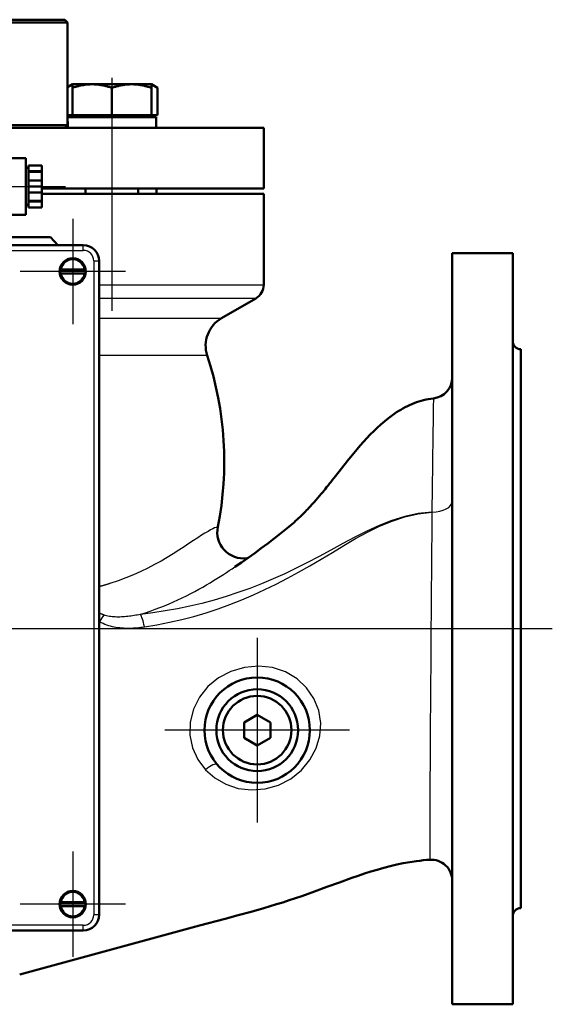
# Model space of a CAD drawing. Header units: millimetres. Extents: x 139 to 1147, y 290 to 1569.
# Tile 3 of 7: x 429 to 631, y 943 to 1316. Entities that reach past the tile are written whole.
import ezdxf

# ---------------------------------------------------------------- set-up
doc = ezdxf.new("R2010")
doc.units = ezdxf.units.MM
doc.header["$LTSCALE"] = 6
for name, color, linetype, lineweight in [('Mittellinie(DIN)', 4, 'Continuous', 25), ('Mittelpunktmarkierung(DIN)', 4, 'Continuous', 25), ('Sichtbare Kanten(DIN)', 7, 'Continuous', 50), ('Sichtbare tangentiale Kanten(DIN)', 3, 'Continuous', 25)]:
    doc.layers.add(name, color=color, linetype=linetype, lineweight=lineweight)

msp = doc.modelspace()

# ---------------------------------------------------------------- linework, layer by layer
at = {"layer": 'Mittellinie(DIN)', "linetype": 'Continuous'}
for p, q in [((463.66, 1294.2), (463.66, 1205.74)), ((401.06, 1252.95), (446.06, 1252.95)), ((310.19, 1085.2), (630.81, 1085.2))]:
    msp.add_line(p, q, dxfattribs=at)
at = {"layer": 'Mittelpunktmarkierung(DIN)', "linetype": 'Continuous'}
for p, q in [((448.81, 1240.7), (448.81, 1200.7)), ((468.81, 1220.7), (428.81, 1220.7)), ((518.81, 1081.7), (518.81, 1011.7)), ((553.81, 1046.7), (483.81, 1046.7)), ((448.81, 1000.7), (448.81, 960.7)), ((468.81, 980.7), (428.81, 980.7))]:
    msp.add_line(p, q, dxfattribs=at)
at = {"layer": 'Sichtbare Kanten(DIN)'}
for p, q in [((344.18, 1316.2), (445.81, 1316.2)), ((446.81, 1315.2), (345.15, 1315.2)), ((445.81, 1316.2), (446.81, 1315.2)), ((446.81, 1276.2), (446.81, 1315.2)), ((448.66, 1291.7), (446.81, 1290.64)), ((448.66, 1290.37), (448.66, 1291.7)), ((456.16, 1291.7), (448.66, 1291.7)), ((448.66, 1280), (448.66, 1290.37)), ((471.16, 1291.7), (456.16, 1291.7)), ((463.66, 1280), (463.66, 1290.37)), ((478.66, 1291.7), (471.16, 1291.7)), ((478.66, 1291.7), (480.98, 1290.37)), ((478.66, 1291.7), (478.66, 1290.37)), ((478.66, 1280), (478.66, 1290.37)), ((480.98, 1280), (480.98, 1290.37)), ((448.66, 1280), (446.81, 1280)), ((480.46, 1279.2), (446.87, 1279.2)), ((463.66, 1280), (448.66, 1280)), ((449.66, 1280), (449.66, 1279.2)), ((478.66, 1280), (463.66, 1280)), ((477.66, 1280), (477.66, 1279.2)), ((480.98, 1280), (478.66, 1280)), ((480.46, 1279.2), (480.46, 1275.2)), ((360.85, 1276.2), (446.81, 1276.2)), ((360.92, 1275.2), (521.31, 1275.2)), ((445.81, 1275.2), (446.81, 1276.2)), ((446.86, 1276.89), (446.86, 1275.2)), ((521.31, 1275.2), (521.31, 1252.2)), ((416.06, 1263.7), (431.06, 1263.7)), ((431.06, 1263.7), (431.06, 1242.2)), ((431.06, 1259.95), (432.06, 1259.95)), ((432.06, 1260.95), (432.06, 1258.69)), ((432.06, 1260.95), (437.06, 1260.95)), ((437.06, 1258.69), (437.06, 1260.95)), ((432.06, 1258.69), (432.06, 1258.44)), ((432.06, 1258.69), (437.06, 1258.69)), ((432.06, 1258.44), (432.06, 1255.22)), ((437.06, 1258.44), (432.06, 1258.44)), ((432.06, 1255.22), (432.06, 1252.95)), ((437.06, 1255.22), (432.06, 1255.22)), ((437.06, 1258.69), (437.06, 1258.44)), ((437.06, 1258.44), (437.06, 1255.22)), ((437.06, 1252.95), (437.06, 1255.22)), ((432.06, 1252.95), (432.06, 1250.69)), ((432.06, 1252.95), (437.06, 1252.95)), ((437.06, 1250.69), (437.06, 1252.95)), ((437.06, 1252.2), (521.31, 1252.2)), ((453.66, 1252.2), (453.66, 1250.2)), ((473.66, 1252.2), (473.66, 1250.2)), ((480.56, 1252.2), (480.56, 1250.2)), ((432.06, 1250.69), (432.06, 1247.47)), ((432.06, 1250.69), (437.06, 1250.69)), ((437.06, 1250.69), (437.06, 1247.47)), ((521.31, 1250.2), (437.06, 1250.2)), ((521.31, 1215.67), (521.31, 1250.2)), ((431.06, 1245.95), (432.06, 1245.95)), ((432.06, 1247.47), (432.06, 1247.22)), ((437.06, 1247.47), (432.06, 1247.47)), ((432.06, 1247.22), (432.06, 1244.95)), ((437.06, 1247.22), (432.06, 1247.22)), ((432.06, 1244.95), (437.06, 1244.95)), ((437.06, 1247.47), (437.06, 1247.22)), ((437.06, 1244.95), (437.06, 1247.22)), ((416.06, 1242.2), (431.06, 1242.2)), ((440.31, 1233.7), (416.81, 1233.7)), ((440.31, 1233.7), (443.2, 1230.7)), ((452.81, 1230.7), (304.81, 1230.7)), ((592.81, 942.7), (592.81, 1227.7)), ((592.81, 1227.7), (615.81, 1227.7)), ((615.81, 942.7), (615.81, 1227.7)), ((444.08, 1221.5), (444.2, 1221.5)), ((444.2, 1221.5), (444.45, 1221.5)), ((444.45, 1221.5), (453.17, 1221.5)), ((453.17, 1221.5), (453.42, 1221.5)), ((453.42, 1221.5), (453.54, 1221.5)), ((458.81, 976.7), (458.81, 1224.7)), ((444.2, 1219.9), (444.08, 1219.9)), ((444.45, 1219.9), (444.2, 1219.9)), ((453.17, 1219.9), (444.45, 1219.9)), ((453.42, 1219.9), (453.17, 1219.9)), ((453.54, 1219.9), (453.42, 1219.9)), ((505.25, 1202.93), (518.31, 1210.47)), ((618.81, 979.2), (618.81, 1191.2)), ((514.89, 1111.93), (515.22, 1111.97)), ((513.81, 1049.59), (518.81, 1052.48)), ((513.81, 1043.82), (513.81, 1049.59)), ((518.81, 1052.48), (523.81, 1049.59)), ((523.81, 1049.59), (523.81, 1043.82)), ((518.81, 1040.93), (513.81, 1043.82)), ((523.81, 1043.82), (518.81, 1040.93)), ((444.08, 981.5), (444.2, 981.5)), ((444.2, 979.9), (444.08, 979.9)), ((444.2, 981.5), (444.45, 981.5)), ((444.45, 979.9), (444.2, 979.9)), ((444.45, 981.5), (453.17, 981.5)), ((453.17, 979.9), (444.45, 979.9)), ((453.17, 981.5), (453.42, 981.5)), ((453.42, 979.9), (453.17, 979.9)), ((453.42, 981.5), (453.54, 981.5)), ((453.54, 979.9), (453.42, 979.9)), ((304.81, 970.7), (452.81, 970.7)), ((592.81, 942.7), (615.81, 942.7))]:
    msp.add_line(p, q, dxfattribs=at)
at = {"layer": 'Sichtbare Kanten(DIN)', "flags": 128}
for points in [[(448.66, 1291.4), (448.59, 1291.38), (448.52, 1291.35), (448.44, 1291.33), (448.37, 1291.3), (448.29, 1291.28), (448.22, 1291.25), (448.14, 1291.22), (448.06, 1291.2), (447.99, 1291.17), (447.91, 1291.14), (447.84, 1291.11), (447.76, 1291.07), (447.68, 1291.04), (447.6, 1291.01), (447.53, 1290.97), (447.45, 1290.94), (447.37, 1290.9), (447.29, 1290.87), (447.21, 1290.83), (447.13, 1290.79), (447.05, 1290.75), (446.97, 1290.71), (446.89, 1290.67), (446.81, 1290.62)], [(456.16, 1291.7), (455.86, 1291.7), (455.56, 1291.7), (455.26, 1291.68), (454.96, 1291.67), (454.67, 1291.65), (454.37, 1291.62), (454.07, 1291.59), (453.77, 1291.56), (453.46, 1291.52), (453.16, 1291.48), (452.86, 1291.43), (452.55, 1291.38), (452.24, 1291.32), (451.93, 1291.26), (451.62, 1291.19), (451.31, 1291.12), (450.99, 1291.04), (450.67, 1290.96), (450.34, 1290.88), (450.02, 1290.78), (449.68, 1290.69), (449.35, 1290.59), (449.01, 1290.48), (448.66, 1290.37)], [(463.66, 1290.37), (463.32, 1290.48), (462.98, 1290.59), (462.64, 1290.69), (462.31, 1290.78), (461.98, 1290.88), (461.66, 1290.96), (461.34, 1291.04), (461.02, 1291.12), (460.71, 1291.19), (460.39, 1291.26), (460.08, 1291.32), (459.78, 1291.38), (459.47, 1291.43), (459.17, 1291.48), (458.86, 1291.52), (458.56, 1291.56), (458.26, 1291.59), (457.96, 1291.62), (457.66, 1291.65), (457.36, 1291.67), (457.06, 1291.68), (456.76, 1291.7), (456.46, 1291.7), (456.16, 1291.7)], [(471.16, 1291.7), (470.86, 1291.7), (470.56, 1291.7), (470.26, 1291.68), (469.96, 1291.67), (469.67, 1291.65), (469.37, 1291.62), (469.07, 1291.59), (468.77, 1291.56), (468.46, 1291.52), (468.16, 1291.48), (467.86, 1291.43), (467.55, 1291.38), (467.24, 1291.32), (466.93, 1291.26), (466.62, 1291.19), (466.31, 1291.12), (465.99, 1291.04), (465.67, 1290.96), (465.34, 1290.88), (465.02, 1290.78), (464.68, 1290.69), (464.35, 1290.59), (464.01, 1290.48), (463.66, 1290.37)], [(478.66, 1290.37), (478.32, 1290.48), (477.98, 1290.59), (477.64, 1290.69), (477.31, 1290.78), (476.98, 1290.88), (476.66, 1290.96), (476.34, 1291.04), (476.02, 1291.12), (475.71, 1291.19), (475.39, 1291.26), (475.08, 1291.32), (474.78, 1291.38), (474.47, 1291.43), (474.17, 1291.48), (473.86, 1291.52), (473.56, 1291.56), (473.26, 1291.59), (472.96, 1291.62), (472.66, 1291.65), (472.36, 1291.67), (472.06, 1291.68), (471.76, 1291.7), (471.46, 1291.7), (471.16, 1291.7)], [(480.98, 1290.37), (480.88, 1290.42), (480.78, 1290.48), (480.68, 1290.54), (480.57, 1290.59), (480.47, 1290.65), (480.37, 1290.7), (480.27, 1290.75), (480.18, 1290.8), (480.08, 1290.85), (479.98, 1290.89), (479.88, 1290.94), (479.79, 1290.98), (479.69, 1291.02), (479.6, 1291.06), (479.5, 1291.1), (479.41, 1291.14), (479.31, 1291.18), (479.22, 1291.21), (479.12, 1291.25), (479.03, 1291.28), (478.94, 1291.31), (478.85, 1291.34), (478.76, 1291.37), (478.66, 1291.4)], [(510.31, 1108.65), (512.86, 1110.35), (515.39, 1112.09), (517.89, 1113.87), (520.36, 1115.68), (522.81, 1117.52), (525.24, 1119.38), (527.66, 1121.26), (528.28, 1121.75), (528.91, 1122.25), (529.56, 1122.77), (530.21, 1123.3), (531.54, 1124.41), (532.17, 1124.96), (532.79, 1125.51), (533.39, 1126.05), (533.97, 1126.58), (534.53, 1127.11), (535.07, 1127.63), (535.6, 1128.14), (536.11, 1128.64), (536.61, 1129.14), (537.09, 1129.63), (537.55, 1130.11), (538, 1130.58), (538.44, 1131.04), (538.87, 1131.5), (539.68, 1132.39), (540.45, 1133.24), (541.17, 1134.06), (541.85, 1134.85), (542.49, 1135.6), (543.09, 1136.32), (543.66, 1137), (544.19, 1137.66), (544.7, 1138.27), (545.17, 1138.86), (545.61, 1139.41), (545.82, 1139.68), (545.93, 1139.81), (545.98, 1139.87), (546.03, 1139.93), (546.09, 1140.01), (546.17, 1140.11), (546.25, 1140.22), (546.43, 1140.44), (546.51, 1140.54), (546.58, 1140.63), (546.73, 1140.81), (547.31, 1141.55), (548.47, 1143.02), (550.79, 1145.96), (553.13, 1148.88), (555.5, 1151.79), (556.71, 1153.23), (557.93, 1154.65), (559.18, 1156.05), (560.44, 1157.44), (561.74, 1158.8), (563.05, 1160.13), (564.4, 1161.42), (565.79, 1162.69), (567.21, 1163.91), (568.67, 1165.09), (570.17, 1166.22), (571.72, 1167.28), (572.51, 1167.78), (573.31, 1168.27), (574.13, 1168.74), (574.95, 1169.18), (575.79, 1169.61), (576.64, 1170.01), (577.51, 1170.38), (578.38, 1170.73), (579.27, 1171.06), (580.17, 1171.36), (581.07, 1171.63), (581.98, 1171.87), (582.9, 1172.08), (583.82, 1172.27), (584.75, 1172.42), (585.68, 1172.53)], [(584.27, 997.55), (583.01, 997.45), (581.75, 997.33), (580.5, 997.19), (579.24, 997.03), (576.74, 996.65), (574.25, 996.2), (571.77, 995.68), (569.3, 995.09), (566.84, 994.46), (564.4, 993.77), (561.98, 993.05), (559.57, 992.28), (557.17, 991.49), (554.78, 990.67), (550.02, 988.97), (545.28, 987.23), (540.53, 985.49), (535.78, 983.78), (533.39, 982.95), (530.99, 982.15), (528.59, 981.38), (526.17, 980.63), (521.33, 979.19), (516.47, 977.82), (511.59, 976.49), (506.7, 975.19), (496.93, 972.59), (487.17, 969.93), (467.67, 964.6), (428.67, 953.95)]]:
    msp.add_lwpolyline(points, dxfattribs=at)
at = {"layer": 'Sichtbare Kanten(DIN)'}
for centre, radius in [((448.81, 1220.7), 5), ((518.81, 1046.7), 20), ((518.81, 1046.7), 15.5), ((518.81, 1046.7), 13), ((448.81, 980.7), 5)]:
    msp.add_circle(centre, radius, dxfattribs=at)
for centre, radius, start, end in [((452.81, 1224.7), 6, 0, 90), ((448.81, 1220.7), 4.8, 170.4035, 189.5965), ((448.81, 1220.7), 4.8, 350.4035, 9.5965), ((515.31, 1215.67), 6, 300, 0), ((511.25, 1192.54), 12, 120, 198.3132), ((618.81, 1194.2), 3, 180, 270), ((378.81, 1148.7), 127.5, 348.738, 18.3132), ((584.81, 1180.49), 8, 276.2489, 0), ((513.66, 1121.85), 10, 168.738, 277.0708), ((584.81, 989.57), 8, 0, 93.8705), ((448.81, 980.7), 4.8, 170.4035, 189.5965), ((448.81, 980.7), 4.8, 350.4035, 9.5965), ((618.81, 976.2), 3, 90, 180), ((452.81, 976.7), 6, 270, 0)]:
    msp.add_arc(centre, radius, start, end, dxfattribs=at)
for centre, start_param, end_param in [((463.66, 1277.82), 1.570992, 1.676694), ((463.66, 1280.59), 1.634364, 1.772884)]:
    msp.add_ellipse(centre, major_axis=(0.8, 29.09), ratio=0.576762, start_param=start_param, end_param=end_param, dxfattribs=at)
at = {"layer": 'Sichtbare tangentiale Kanten(DIN)'}
for p, q in [((452.81, 1228.7), (452.81, 1230.7)), ((304.81, 1228.7), (452.81, 1228.7)), ((456.81, 1224.7), (458.81, 1224.7)), ((456.81, 1224.7), (456.81, 976.7)), ((458.81, 1215.67), (521.31, 1215.67)), ((518.31, 1210.47), (458.81, 1210.47)), ((458.81, 1202.93), (505.25, 1202.93)), ((499.85, 1188.77), (458.81, 1188.77)), ((585.1, 1129.38), (585.1, 1129.37)), ((458.81, 976.7), (456.81, 976.7)), ((452.81, 972.7), (304.81, 972.7)), ((452.81, 970.7), (452.81, 972.7))]:
    msp.add_line(p, q, dxfattribs=at)
at = {"layer": 'Sichtbare tangentiale Kanten(DIN)', "flags": 128}
for points in [[(585.68, 1172.52), (585.68, 1172.44), (585.68, 1172.2), (585.67, 1171.8), (585.66, 1171.23), (585.65, 1170.49), (585.64, 1169.6), (585.62, 1168.53), (585.6, 1167.31), (585.58, 1165.93), (585.56, 1164.4), (585.53, 1162.72), (585.51, 1160.89), (585.48, 1158.93), (585.45, 1156.84), (585.42, 1154.61), (585.39, 1152.25), (585.35, 1149.78), (585.32, 1147.18), (585.28, 1144.48), (585.25, 1141.66), (585.21, 1138.73), (585.18, 1135.71), (585.14, 1132.59), (585.1, 1129.38)], [(585.12, 1129.38), (579.92, 1128.84), (574.85, 1127.75), (569.93, 1126.21), (565.13, 1124.34), (560.43, 1122.21), (555.82, 1119.9), (551.27, 1117.48), (546.78, 1115.02), (542.34, 1112.61), (537.94, 1110.29), (533.58, 1108.1), (529.24, 1106.04), (524.88, 1104.09), (520.46, 1102.23), (516.01, 1100.49), (511.51, 1098.87), (506.98, 1097.37), (502.42, 1096.01), (497.83, 1094.78), (493.22, 1093.69), (488.57, 1092.74), (483.9, 1091.92), (479.21, 1091.22), (474.51, 1090.61)], [(476.03, 1085.91), (480.77, 1086.7), (485.48, 1087.62), (490.16, 1088.68), (494.8, 1089.87), (499.4, 1091.22), (503.96, 1092.72), (508.47, 1094.36), (512.93, 1096.13), (517.35, 1098.02), (521.71, 1100.02), (526.03, 1102.12), (530.29, 1104.32), (534.52, 1106.61), (538.76, 1109.02), (543.04, 1111.54), (547.36, 1114.14), (551.73, 1116.77), (556.16, 1119.34), (560.67, 1121.79), (565.28, 1124.04), (570.01, 1126.02), (574.89, 1127.64), (579.93, 1128.79), (585.12, 1129.37)], [(585.1, 1129.37), (585.08, 1124.74), (585.04, 1120.22), (585, 1115.58), (584.97, 1110.74), (584.93, 1105.81), (584.89, 1100.82), (584.85, 1095.78), (584.81, 1090.7), (584.77, 1085.58), (584.73, 1080.47), (584.69, 1075.37), (584.65, 1070.32), (584.61, 1065.33), (584.58, 1060.4), (584.55, 1055.55), (584.51, 1050.79), (584.48, 1046.15), (584.46, 1041.64), (584.43, 1037.28), (584.41, 1033.08), (584.38, 1029.06), (584.36, 1025.24), (584.35, 1021.63), (584.33, 1018.23), (584.32, 1015.06), (584.31, 1012.11), (584.3, 1009.41), (584.29, 1006.97), (584.28, 1004.79), (584.28, 1002.88), (584.28, 1001.26), (584.27, 999.93), (584.27, 998.89), (584.27, 998.15), (584.27, 997.7), (584.27, 997.55)], [(503.86, 1123.8), (503.78, 1123.79), (503.57, 1123.73), (503.2, 1123.61), (502.67, 1123.4), (501.99, 1123.08), (501.15, 1122.65), (500.15, 1122.11), (498.99, 1121.43), (497.69, 1120.62), (496.23, 1119.67), (494.64, 1118.62), (492.9, 1117.46), (491.04, 1116.23), (489.04, 1114.93), (486.92, 1113.59), (484.68, 1112.21), (482.32, 1110.83), (479.85, 1109.48), (477.28, 1108.15), (474.6, 1106.87), (471.83, 1105.64), (468.95, 1104.46), (465.99, 1103.36), (462.94, 1102.33)], [(474.55, 1090.65), (476.4, 1091.25), (478.23, 1091.89), (480.05, 1092.54), (481.84, 1093.22), (483.61, 1093.92), (485.35, 1094.63), (487.07, 1095.37), (488.75, 1096.12), (490.4, 1096.89), (492.02, 1097.68), (493.61, 1098.48), (495.15, 1099.3), (496.66, 1100.12), (498.12, 1100.96), (499.54, 1101.79), (500.92, 1102.62), (502.25, 1103.43), (503.54, 1104.23), (504.78, 1105.02), (505.98, 1105.78), (507.13, 1106.53), (508.23, 1107.25), (509.29, 1107.95), (510.29, 1108.61)], [(462.94, 1102.33), (462.77, 1102.27), (462.6, 1102.22), (462.43, 1102.17), (462.26, 1102.11), (462.09, 1102.06), (461.92, 1102.01), (461.75, 1101.96), (461.58, 1101.91), (461.41, 1101.85), (461.23, 1101.8), (461.06, 1101.75), (460.89, 1101.7), (460.72, 1101.65), (460.55, 1101.6), (460.37, 1101.55), (460.2, 1101.5), (460.03, 1101.46), (459.85, 1101.41), (459.68, 1101.36), (459.51, 1101.31), (459.33, 1101.27), (459.16, 1101.22), (458.99, 1101.18), (458.81, 1101.13)], [(460.63, 1090.39), (460.56, 1090.42), (460.48, 1090.44), (460.41, 1090.47), (460.33, 1090.5), (460.25, 1090.53), (460.18, 1090.56), (460.1, 1090.59), (460.03, 1090.62), (459.95, 1090.65), (459.88, 1090.68), (459.8, 1090.71), (459.72, 1090.74), (459.65, 1090.77), (459.57, 1090.8), (459.5, 1090.83), (459.42, 1090.86), (459.34, 1090.89), (459.27, 1090.92), (459.19, 1090.95), (459.12, 1090.98), (459.04, 1091.01), (458.96, 1091.04), (458.89, 1091.08), (458.81, 1091.11)], [(458.81, 1088.02), (458.82, 1088.01), (458.83, 1088.01), (458.84, 1088.01), (458.84, 1088.01), (458.85, 1088), (458.86, 1088), (458.87, 1088), (458.88, 1088), (458.88, 1088), (458.89, 1087.99), (458.9, 1087.99), (458.91, 1087.99), (458.92, 1087.99), (458.93, 1087.98), (458.93, 1087.98), (458.94, 1087.98), (458.95, 1087.98), (458.96, 1087.97), (458.97, 1087.97), (458.97, 1087.97), (458.98, 1087.97), (458.99, 1087.97), (459, 1087.96), (459.01, 1087.96)], [(458.81, 1087.88), (458.82, 1087.89), (458.83, 1087.89), (458.84, 1087.89), (458.84, 1087.9), (458.85, 1087.9), (458.86, 1087.9), (458.87, 1087.91), (458.88, 1087.91), (458.88, 1087.91), (458.89, 1087.92), (458.9, 1087.92), (458.91, 1087.93), (458.92, 1087.93), (458.93, 1087.93), (458.93, 1087.94), (458.94, 1087.94), (458.95, 1087.94), (458.96, 1087.95), (458.97, 1087.95), (458.97, 1087.95), (458.98, 1087.96), (458.99, 1087.96), (459, 1087.97), (459.01, 1087.97)], [(459.01, 1087.96), (459.65, 1087.58), (460.3, 1087.24), (460.98, 1086.94), (461.66, 1086.67), (462.36, 1086.44), (463.07, 1086.23), (463.79, 1086.06), (464.5, 1085.91), (465.22, 1085.78), (465.94, 1085.68), (466.66, 1085.59), (467.39, 1085.53), (468.11, 1085.48), (468.84, 1085.45), (469.56, 1085.43), (470.28, 1085.43), (471.01, 1085.45), (471.73, 1085.48), (472.45, 1085.52), (473.17, 1085.57), (473.89, 1085.64), (474.61, 1085.72), (475.32, 1085.81), (476.03, 1085.91)], [(474.51, 1090.61), (473.91, 1090.49), (473.32, 1090.37), (472.72, 1090.26), (472.12, 1090.16), (471.52, 1090.07), (470.91, 1089.98), (470.31, 1089.91), (469.71, 1089.84), (469.1, 1089.78), (468.5, 1089.72), (467.9, 1089.68), (467.3, 1089.64), (466.7, 1089.62), (466.11, 1089.61), (465.53, 1089.62), (464.95, 1089.63), (464.38, 1089.66), (463.81, 1089.71), (463.25, 1089.77), (462.7, 1089.86), (462.16, 1089.96), (461.63, 1090.08), (461.12, 1090.22), (460.63, 1090.39)], [(499.19, 1031.71), (502.77, 1028.56), (506.96, 1026.17), (511.62, 1024.62), (516.63, 1024), (521.8, 1024.39), (526.87, 1025.79), (531.56, 1028.21), (535.57, 1031.48), (538.79, 1035.42), (541.13, 1039.83), (542.53, 1044.55), (542.9, 1049.38), (542.17, 1054.15), (540.35, 1058.67), (537.58, 1062.74), (533.95, 1066.18), (529.59, 1068.8), (524.62, 1070.42), (519.34, 1070.96), (514, 1070.45), (508.85, 1068.96), (504.14, 1066.53), (500.09, 1063.23), (496.87, 1059.19), (494.58, 1054.63), (493.36, 1049.75), (493.29, 1044.77), (494.3, 1039.95), (496.31, 1035.55), (499.19, 1031.71)]]:
    msp.add_lwpolyline(points, dxfattribs=at)
at = {"layer": 'Sichtbare tangentiale Kanten(DIN)'}
for centre, radius, start, end in [((448.81, 1220.7), 4.68, 9.8451, 170.1549), ((448.81, 1220.7), 4.43, 10.4046, 169.5954), ((452.81, 1224.7), 4, 0, 90), ((448.81, 1220.7), 4.68, 189.8451, 350.1549), ((448.81, 1220.7), 4.43, 190.4046, 349.5954), ((448.81, 980.7), 4.68, 9.8451, 170.1549), ((448.81, 980.7), 4.43, 10.4046, 169.5954), ((448.81, 980.7), 4.68, 189.8451, 350.1549), ((448.81, 980.7), 4.43, 190.4046, 349.5954), ((452.81, 976.7), 4, 270, 0)]:
    msp.add_arc(centre, radius, start, end, dxfattribs=at)
for centre, major_axis, ratio, start_param, end_param in [((584.81, 1133.44), (8, 0), 0.507335, 4.749089, 6.283185), ((584.81, 1133.42), (8, 0), 0.506354, 4.749049, 6.283185), ((457.89, 1084.98), (-4.08, -6.88), 0.076158, 3.854222, 4.309344), ((475.12, 1083), (-1.08, 7.93), 0.171953, 5.065441, 5.97489), ((500.02, 1030.21), (3.76, 3.3), 0.335308, 0, 1.49859)]:
    msp.add_ellipse(centre, major_axis=major_axis, ratio=ratio, start_param=start_param, end_param=end_param, dxfattribs=at)

doc.saveas('drawing.dxf')
